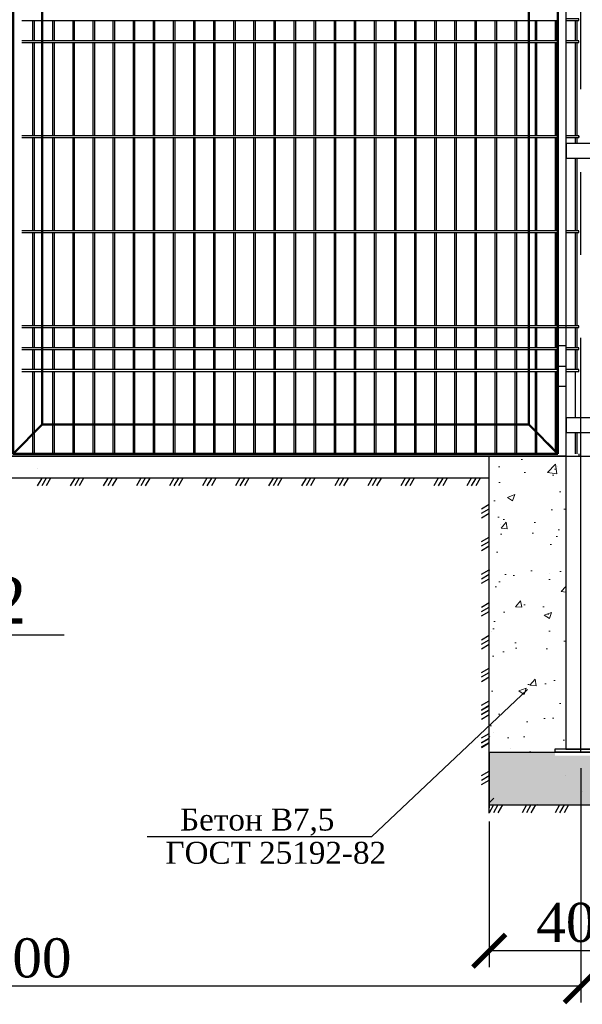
# Model space of a CAD drawing. Header units: inches. Extents: x 9403 to 10041, y 45 to 1090.
# Tile 11 of 41: x 9619 to 9662, y 237 to 313. Entities that reach past the tile are written whole.
import ezdxf
from ezdxf.enums import TextEntityAlignment as Align

# ---------------------------------------------------------------- set-up
doc = ezdxf.new("R2010")
doc.units = ezdxf.units.IN
doc.header["$MEASUREMENT"] = 0
doc.linetypes.add('CENTER', pattern=[50.8, 31.75, -6.35, 6.35, -6.35])
doc.linetypes.add('K5LT_BASIC', pattern=[0])
doc.layers.add('.', color=7, linetype='Continuous', lineweight=15)
doc.layers.add('Системный слой VIEW1', color=7, linetype='Continuous')
doc.styles.add('GOST', font='gost.shx', dxfattribs={"oblique": 15})
doc.styles.add('TIEMS', font='times.ttf')
doc.dimstyles.new('Copy of ISO-25', dxfattribs={"dimtxt": 3, "dimasz": 2.5, "dimexe": 1.25, "dimexo": 0.625, "dimtad": 1, "dimlfac": 100, "dimtxsty": 'GOST', "dimblk": 'ARCHTICK', "dimcen": 2.5, "dimadec": 0, "dimazin": 0, "dimtfac": 1, "dimtmove": 0, "dimatfit": 3, "dimldrblk": 'ARCHTICK', "dimfxl": 1, "dimarcsym": 0})

# ---------------------------------------------------------------- blocks, each defined once
blk = doc.blocks.new('_ArchTick')
at = {"color": 0, "linetype": 'ByBlock', "const_width": 0.15}
blk.add_lwpolyline([(-0.5, -0.5), (0.5, 0.5)], dxfattribs=at)
blk = doc.blocks.new('*D336')
at = {"color": 0, "lineweight": -2, "transparency": 16777216}
for p, q in [((9575.104, 255.153), (9575.104, 237.203)), ((9662.184, 255.153), (9662.184, 237.203)), ((9662.184, 238.453), (9575.104, 238.453))]:
    blk.add_line(p, q, dxfattribs=at)
at = {"layer": 'Defpoints', "color": 0, "transparency": 16777216}
for p in [(9575.104, 255.778), (9662.184, 255.778), (9575.104, 238.453)]:
    blk.add_point(p, dxfattribs=at)
at = {"color": 0, "lineweight": -2, "transparency": 16777216, "xscale": 2.5, "yscale": 2.5, "zscale": 2.5, "rotation": 180}
blk.add_blockref('_ArchTick', (9575.104, 238.453), dxfattribs=at)
at = {"color": 0, "lineweight": -2, "transparency": 16777216, "xscale": 2.5, "yscale": 2.5, "zscale": 2.5}
blk.add_blockref('_ArchTick', (9662.184, 238.453), dxfattribs=at)
at = {"color": 0, "transparency": 16777216, "insert": (9618.644, 240.603), "char_height": 3, "attachment_point": 5, "style": 'TIEMS'}
blk.add_mtext('3000', dxfattribs=at)
blk = doc.blocks.new('*D338')
at = {"color": 0, "lineweight": -2, "transparency": 16777216}
for p, q in [((9655.184, 251.088), (9655.184, 239.922)), ((9669.184, 251.088), (9669.184, 239.922)), ((9669.184, 241.172), (9655.184, 241.172))]:
    blk.add_line(p, q, dxfattribs=at)
at = {"layer": 'Defpoints', "color": 0, "transparency": 16777216}
for p in [(9655.184, 251.713), (9669.184, 251.713), (9655.184, 241.172)]:
    blk.add_point(p, dxfattribs=at)
at = {"color": 0, "lineweight": -2, "transparency": 16777216, "xscale": 2.5, "yscale": 2.5, "zscale": 2.5, "rotation": 180}
blk.add_blockref('_ArchTick', (9655.184, 241.172), dxfattribs=at)
at = {"color": 0, "lineweight": -2, "transparency": 16777216, "xscale": 2.5, "yscale": 2.5, "zscale": 2.5}
blk.add_blockref('_ArchTick', (9669.184, 241.172), dxfattribs=at)
at = {"color": 0, "transparency": 16777216, "insert": (9662.184, 243.323), "char_height": 3, "attachment_point": 5, "style": 'TIEMS'}
blk.add_mtext('400', dxfattribs=at)

msp = doc.modelspace()

# ---------------------------------------------------------------- hatches: boundary and pattern name
at = {"layer": '.', "linetype": 'ByBlock'}
h = msp.add_hatch(dxfattribs=at)
h.set_pattern_fill('AR-CONC', color=0, scale=0.8)
h.set_pattern_definition([(50, (6549.391, -1094.6117), (5.7380815, -0.502017), [0.6, -6.6]), (355, (6549.391, -1094.6117), (-1.110011, 6.017537), [0.48, -5.28]), (100.45144, (6549.869, -1094.6535), (4.628071, 5.51552), [0.509922, -5.609137]), (46.1842, (6549.391, -1093.012), (8.53793, -1.324154), [0.9, -9.9]), (96.63564, (6550.1026, -1093.122), (7.477296, 7.792949), [0.764883, -8.41371]), (351.18416, (6549.391, -1093.012), (7.477296, 7.792949), [0.72, -7.92]), (21, (6550.191, -1093.4117), (4.7752564, -3.220951), [0.6, -6.6]), (326, (6550.191, -1093.4117), (1.946523, 5.8012), [0.48, -5.28]), (71.45144, (6550.589, -1093.68), (6.721779, 2.580249), [0.509922, -5.609137]), (37.5, (6549.391, -1094.6117), (0.0972788, 2.6631508), [0, -5.216, 0, -5.36, 0, -5.3]), (7.5, (6549.391, -1094.6117), (2.1045563, 3.1552937), [0, -3.056, 0, -5.096, 0, -2.02]), (327.5, (6547.607, -1094.6117), (4.2705795, -0.180439), [0, -2, 0, -6.24, 0, -8.28]), (317.5, (6546.807, -1094.6117), (4.6654894, 0.80084), [0, -2.6, 0, -4.144, 0, -5.88])])
h.paths.add_polyline_path([(9661.057, 279.06), (9655.176, 279.06), (9655.176, 256.384), (9661.14, 256.384), (9661.057, 256.444)])
h = msp.add_hatch(dxfattribs=at)
h.set_pattern_fill('GRAVEL', color=256, scale=0.8)
h.set_pattern_definition([(228.0127875, (6392.263434, -1246.500063), (-6.4, -7.2), [0.1076288, -10.65527044]), (184.9697407, (6392.191434, -1246.580063), (9.6, 0.8), [0.1846944, -18.28473981]), (132.510447, (6392.007434, -1246.596063), (8, -8.8), [0.1302304, -12.89282608]), (267.273689, (6391.695434, -1246.796063), (0.8, 16), [0.1681904, -16.65084643]), (292.8336542, (6391.687434, -1246.964063), (-4, 9.6), [0.164924, -16.3274985]), (357.273689, (6391.751434, -1247.116063), (-16, 0.8), [0.1681904, -16.65084643]), (37.6942405, (6391.919434, -1247.124063), (-10.4, -8), [0.2224232, -22.01987884]), (72.2553284, (6392.095434, -1246.988063), (5.6, 17.6), [0.2099904, -20.7890572]), (121.4295656, (6392.159434, -1246.788063), (-6.4, 10.4), [0.16876, -16.70725849]), (175.2363583, (6392.071434, -1246.644063), (8.8, -0.8), [0.1926656, -9.44061006]), (222.3974378, (6391.879434, -1246.628063), (-9.6, -8.8), [0.2491584, -24.6667]), (138.8140748, (6392.487434, -1246.80406), (-5.6, 4.8), [0.0850408, -8.41907585]), (171.4692344, (6392.423434, -1246.748063), (10.4, -1.6), [0.1617896, -16.01720913]), (225, (6392.26343, -1246.72406), (-1e-16, -0.8), [0.1131368, -1.01823405]), (203.1985905, (6392.20743, -1246.62806), (4, 1.6), [0.0609264, -6.03169208]), (291.8014095, (6392.15143, -1246.65206), (-0.8, 2.4), [0.0861624, -4.22196945]), (30.9637565, (6392.18343, -1246.73206), (2.4, 1.6), [0.1399432, -4.52481832]), (161.565051, (6392.30343, -1246.66006), (1.6, -0.8), [0.1011928, -2.42862933]), (16.3895403, (6391.687434, -1246.652063), (8, 2.4), [0.14176, -14.03427612]), (70.346176, (6391.823434, -1246.612063), (-3.2, -8.8), [0.1189288, -11.7739262]), (293.1985905, (6392.30343, -1246.50006), (-1.6, 4), [0.121852, -5.97076648]), (343.6104597, (6392.351434, -1246.612063), (-8, 2.4), [0.14176, -14.03427612]), (339.4439548, (6391.68743, -1247.14806), (-4, 1.6), [0.136704, -6.698499]), (294.7751406, (6391.815434, -1247.196063), (-4, 8.8), [0.1145424, -11.33971445]), (66.8014095, (6392.31143, -1247.30006), (1.6, 4), [0.121852, -5.97076648]), (17.3540246, (6392.359434, -1247.188063), (-10.4, -3.2), [0.1341048, -13.2763389]), (69.4439548, (6391.91943, -1247.30006), (-1.6, -4), [0.068352, -6.766851]), (101.3099325, (6392.26343, -1247.30006), (-0.8, 3.2), [0.040792, -4.03842361]), (165.9637565, (6392.25543, -1247.26006), (2.4, -0.8), [0.164924, -3.1335605]), (186.009006, (6392.095434, -1247.220063), (8, 0.8), [0.15284, -15.13113854]), (303.6900675, (6392.18343, -1246.80406), (-0.8, 1.6), [0.1153776, -2.76906342]), (353.1572266, (6392.247434, -1246.900063), (13.6, -1.6), [0.2014352, -19.9420501]), (60.945396, (6392.44743, -1246.92406), (-3.2, -5.6), [0.0823648, -8.15413931]), (90, (6392.4874, -1246.8521), (-0.8, 0.8), [0.048, -0.752]), (120.2564372, (6392.079434, -1247.196063), (3.2, -5.6), [0.1111392, -11.002816]), (48.0127875, (6392.023434, -1247.100063), (6.4, 7.2), [0.2152576, -10.54764164]), (0, (6392.1674, -1246.9401), (0.8, 0.8), [0.208, -0.592]), (325.3048465, (6392.375434, -1246.940063), (8, -5.6), [0.1264912, -12.52261944]), (254.054604, (6392.47943, -1247.01206), (-0.8, -3.2), [0.1164816, -5.70760631]), (207.6459754, (6392.447434, -1247.124063), (-15.2, -8), [0.189652, -18.77557935]), (175.4260787, (6392.279434, -1247.212063), (-10.4, 0.8), [0.2006392, -19.86325873])])
h.paths.add_polyline_path([(9669.176, 256.382), (9664.175, 256.382), (9664.175, 256.119), (9660.215, 256.119), (9660.215, 256.382), (9655.176, 256.382), (9655.176, 252.344), (9669.176, 252.344)])

# ---------------------------------------------------------------- linework, layer by layer
at = {"color": 2, "linetype": 'CENTER'}
msp.add_line((9662.184, 256.384), (9662.184, 363.472), dxfattribs=at)
at = {"linetype": 'ByBlock'}
msp.add_line((9661.064, 279.059), (9576.224, 279.06), dxfattribs=at)
at = {"color": 4}
msp.add_line((9582.266, 279.059), (9691.304, 279.059), dxfattribs=at)
at = {"color": 3}
for p, q in [((9620.585, 279.022), (9620.585, 279.022)), ((9655.184, 251.713), (9655.184, 279.059)), ((9660.098, 279.11), (9660.098, 279.11)), ((9661.032, 279.11), (9661.032, 279.11)), ((9620.546, 278.105), (9620.546, 278.105)), ((9660.412, 278.24), (9660.412, 278.24)), ((9655.184, 277.384), (9582.104, 277.384)), ((9656.012, 273.84), (9656.012, 273.84)), ((9659.783, 270.068), (9659.783, 270.068)), ((9661.041, 268.811), (9661.041, 268.811)), ((9655.383, 265.668), (9655.383, 265.668))]:
    msp.add_line(p, q, dxfattribs=at)
for p, q in [((9655.176, 252.346), (9655.176, 279.059)), ((9655.176, 256.384), (9669.176, 256.384)), ((9655.176, 252.346), (9669.176, 252.346)), ((9628.968, 249.919), (9646.188, 249.919))]:
    msp.add_line(p, q)
at = {"linetype": 'ByBlock', "ltscale": 8}
for p, q in [((9620.888, 277.384), (9620.547, 276.788)), ((9621.23, 277.384), (9620.888, 276.788)), ((9621.571, 277.384), (9621.23, 276.788)), ((9623.42, 277.384), (9623.079, 276.788)), ((9623.762, 277.384), (9623.42, 276.788)), ((9624.103, 277.384), (9623.762, 276.788)), ((9625.952, 277.384), (9625.611, 276.788)), ((9626.294, 277.384), (9625.952, 276.788)), ((9626.635, 277.384), (9626.294, 276.788)), ((9628.484, 277.384), (9628.143, 276.788)), ((9628.826, 277.384), (9628.484, 276.788)), ((9629.167, 277.384), (9628.826, 276.788)), ((9631.017, 277.384), (9630.675, 276.788)), ((9631.358, 277.384), (9631.017, 276.788)), ((9631.699, 277.384), (9631.358, 276.788)), ((9633.549, 277.384), (9633.207, 276.788)), ((9633.89, 277.384), (9633.549, 276.788)), ((9634.231, 277.384), (9633.89, 276.788)), ((9636.081, 277.384), (9635.739, 276.788)), ((9636.422, 277.384), (9636.081, 276.788)), ((9636.764, 277.384), (9636.422, 276.788)), ((9638.613, 277.384), (9638.271, 276.788)), ((9638.954, 277.384), (9638.613, 276.788)), ((9639.296, 277.384), (9638.954, 276.788)), ((9641.145, 277.384), (9640.803, 276.788)), ((9641.486, 277.384), (9641.145, 276.788)), ((9641.828, 277.384), (9641.486, 276.788)), ((9643.677, 277.384), (9643.336, 276.788)), ((9644.018, 277.384), (9643.677, 276.788)), ((9644.36, 277.384), (9644.018, 276.788)), ((9646.209, 277.384), (9645.868, 276.788)), ((9646.55, 277.384), (9646.209, 276.788)), ((9646.892, 277.384), (9646.55, 276.788)), ((9648.741, 277.384), (9648.4, 276.788)), ((9649.082, 277.384), (9648.741, 276.788)), ((9649.424, 277.384), (9649.082, 276.788)), ((9651.273, 277.384), (9650.932, 276.788)), ((9651.615, 277.384), (9651.273, 276.788)), ((9651.956, 277.384), (9651.615, 276.788)), ((9653.805, 277.384), (9653.464, 276.788)), ((9654.147, 277.384), (9653.805, 276.788)), ((9654.488, 277.384), (9654.147, 276.788)), ((9654.58, 275.034), (9655.176, 275.375)), ((9654.58, 274.692), (9655.176, 275.034)), ((9654.58, 274.351), (9655.176, 274.692)), ((9654.58, 272.525), (9655.176, 272.866)), ((9654.58, 272.184), (9655.176, 272.525)), ((9654.58, 271.842), (9655.176, 272.184)), ((9654.58, 270.016), (9655.176, 270.358)), ((9654.58, 269.675), (9655.176, 270.016)), ((9654.58, 269.333), (9655.176, 269.675)), ((9654.58, 267.508), (9655.176, 267.849)), ((9654.58, 267.166), (9655.176, 267.507)), ((9654.58, 266.825), (9655.176, 267.166)), ((9654.58, 264.999), (9655.176, 265.34)), ((9654.58, 264.657), (9655.176, 264.999)), ((9654.58, 264.316), (9655.176, 264.657)), ((9654.58, 262.49), (9655.176, 262.831)), ((9654.58, 262.149), (9655.176, 262.49)), ((9654.58, 261.807), (9655.176, 262.149)), ((9654.58, 259.981), (9655.176, 260.323)), ((9654.58, 259.64), (9655.176, 259.981)), ((9654.58, 259.606), (9655.176, 259.947)), ((9654.58, 259.298), (9655.176, 259.64)), ((9654.58, 259.264), (9655.176, 259.605)), ((9654.58, 258.923), (9655.176, 259.264)), ((9654.58, 257.473), (9655.176, 257.814)), ((9654.58, 257.131), (9655.176, 257.472)), ((9654.58, 257.097), (9655.176, 257.438)), ((9654.58, 256.79), (9655.176, 257.131)), ((9654.58, 256.755), (9655.176, 257.097)), ((9655.176, 256.414), (9655.176, 252.114)), ((9654.58, 254.588), (9655.176, 254.929)), ((9654.58, 254.247), (9655.176, 254.588)), ((9654.58, 253.905), (9655.176, 254.247)), ((9655.503, 252.346), (9655.162, 251.749)), ((9655.845, 252.346), (9655.503, 251.749)), ((9656.186, 252.346), (9655.845, 251.749)), ((9658.036, 252.346), (9657.694, 251.749)), ((9658.377, 252.346), (9658.036, 251.749)), ((9658.718, 252.346), (9658.377, 251.749)), ((9660.568, 252.346), (9660.226, 251.749)), ((9660.909, 252.346), (9660.568, 251.749)), ((9661.25, 252.346), (9660.909, 251.749))]:
    msp.add_line(p, q, dxfattribs=at)
at = {"linetype": 'Continuous'}
msp.add_line((9622.604, 265.347), (9615.303, 265.347), dxfattribs=at)
at = {"ltscale": 0.5}
msp.add_line((9646.188, 249.919), (9658.098, 261.193), dxfattribs=at)
at = {"color": 2}
for p, q in [((9655.176, 257.531), (9655.226, 257.58)), ((9655.54, 257.895), (9655.54, 257.895)), ((9656.797, 256.637), (9656.797, 256.637)), ((9661.512, 256.563), (9661.512, 256.563)), ((9661.041, 254.594), (9661.041, 254.594)), ((9655.176, 252.502), (9655.54, 252.866)), ((9662.298, 253.337), (9662.298, 253.337)), ((9658.84, 252.394), (9658.84, 252.394))]:
    msp.add_line(p, q, dxfattribs=at)
at = {"lineweight": 30, "ltscale": 0.2}
for p, q in [((9664.164, 256.624), (9660.204, 256.624)), ((9664.164, 256.384), (9660.204, 256.384))]:
    msp.add_line(p, q, dxfattribs=at)
at = {"lineweight": 30}
msp.add_line((9660.204, 256.624), (9660.204, 256.384), dxfattribs=at)
at = {"color": 1, "lineweight": 50}
for points in [[(9660.443, 279.255), (9618.695, 279.255), (9618.695, 363.395), (9660.443, 363.395)], [(9620.934, 361.155), (9658.211, 361.147), (9658.203, 281.495), (9620.935, 281.495)]]:
    msp.add_lwpolyline(points, close=True, dxfattribs=at)
at = {"linetype": 'ByBlock', "lineweight": 30}
msp.add_lwpolyline([(9660.443, 287.553), (9661.059, 287.553), (9661.059, 284.393), (9660.443, 284.393)], close=True, dxfattribs=at)
msp.add_lwpolyline([(9660.443, 285.973), (9661.059, 285.973)], dxfattribs=at)
at = {"color": 1, "lineweight": 50}
for points in [[(9620.935, 281.495), (9618.695, 279.255)], [(9658.203, 281.495), (9660.443, 279.255)], [(9659.643, 280.055), (9660.443, 279.255)]]:
    msp.add_lwpolyline(points, dxfattribs=at)
at = {"layer": 'Системный слой VIEW1', "color": 5, "linetype": 'K5LT_BASIC', "lineweight": 30}
msp.add_line((9661.064, 256.624), (9661.064, 321.255), dxfattribs=at)
at = {"layer": 'Системный слой VIEW1', "linetype": 'K5LT_BASIC'}
for p, q in [((9620.188, 312.435), (9620.188, 310.895)), ((9620.328, 310.895), (9620.328, 312.435)), ((9621.728, 312.435), (9621.728, 310.895)), ((9621.868, 310.895), (9621.868, 312.435)), ((9623.268, 312.435), (9623.268, 310.895)), ((9623.408, 310.895), (9623.408, 312.435)), ((9624.808, 312.435), (9624.808, 310.895)), ((9624.948, 310.895), (9624.948, 312.435)), ((9626.348, 312.435), (9626.348, 310.895)), ((9626.488, 310.895), (9626.488, 312.435)), ((9627.888, 312.435), (9627.888, 310.895)), ((9628.028, 310.895), (9628.028, 312.435)), ((9629.428, 312.435), (9629.428, 310.895)), ((9629.568, 310.895), (9629.568, 312.435)), ((9630.968, 312.435), (9630.968, 310.895)), ((9631.108, 310.895), (9631.108, 312.435)), ((9632.508, 312.435), (9632.508, 310.895)), ((9632.648, 310.895), (9632.648, 312.435)), ((9634.048, 312.435), (9634.048, 310.895)), ((9634.188, 310.895), (9634.188, 312.435)), ((9635.588, 312.435), (9635.588, 310.895)), ((9635.728, 310.895), (9635.728, 312.435)), ((9637.128, 312.435), (9637.128, 310.895)), ((9637.268, 310.895), (9637.268, 312.435)), ((9638.668, 312.435), (9638.668, 310.895)), ((9638.808, 310.895), (9638.808, 312.435)), ((9640.208, 312.435), (9640.208, 310.895)), ((9640.348, 310.895), (9640.348, 312.435)), ((9641.748, 312.435), (9641.748, 310.895)), ((9641.888, 310.895), (9641.888, 312.435)), ((9643.288, 312.435), (9643.288, 310.895)), ((9643.428, 310.895), (9643.428, 312.435)), ((9644.828, 312.435), (9644.828, 310.895)), ((9644.968, 310.895), (9644.968, 312.435)), ((9646.368, 312.435), (9646.368, 310.895)), ((9646.508, 310.895), (9646.508, 312.435)), ((9647.908, 312.435), (9647.908, 310.895)), ((9648.048, 310.895), (9648.048, 312.435)), ((9649.448, 312.435), (9649.448, 310.895)), ((9649.588, 310.895), (9649.588, 312.435)), ((9650.988, 312.435), (9650.988, 310.895)), ((9651.128, 310.895), (9651.128, 312.435)), ((9652.528, 312.435), (9652.528, 310.895)), ((9652.668, 310.895), (9652.668, 312.435)), ((9654.068, 312.435), (9654.068, 310.895)), ((9654.208, 310.895), (9654.208, 312.435)), ((9655.608, 312.435), (9655.608, 310.895)), ((9655.748, 310.895), (9655.748, 312.435)), ((9657.148, 312.435), (9657.148, 310.895)), ((9657.288, 310.895), (9657.288, 312.435)), ((9658.688, 312.435), (9658.688, 310.895)), ((9658.828, 310.895), (9658.828, 312.435)), ((9660.228, 312.435), (9660.228, 310.895)), ((9660.368, 310.895), (9660.368, 312.435)), ((9661.768, 312.435), (9661.768, 310.895)), ((9661.908, 310.895), (9661.908, 312.435)), ((9620.188, 310.755), (9620.188, 303.615)), ((9620.328, 303.615), (9620.328, 310.755)), ((9621.728, 310.755), (9621.728, 303.615)), ((9621.868, 303.615), (9621.868, 310.755)), ((9623.268, 310.755), (9623.268, 303.615)), ((9623.408, 303.615), (9623.408, 310.755)), ((9624.808, 310.755), (9624.808, 303.615)), ((9624.948, 303.615), (9624.948, 310.755)), ((9626.348, 310.755), (9626.348, 303.615)), ((9626.488, 303.615), (9626.488, 310.755)), ((9627.888, 310.755), (9627.888, 303.615)), ((9628.028, 303.615), (9628.028, 310.755)), ((9629.428, 310.755), (9629.428, 303.615)), ((9629.568, 303.615), (9629.568, 310.755)), ((9630.968, 310.755), (9630.968, 303.615)), ((9631.108, 303.615), (9631.108, 310.755)), ((9632.508, 310.755), (9632.508, 303.615)), ((9632.648, 303.615), (9632.648, 310.755)), ((9634.048, 310.755), (9634.048, 303.615)), ((9634.188, 303.615), (9634.188, 310.755)), ((9635.588, 310.755), (9635.588, 303.615)), ((9635.728, 303.615), (9635.728, 310.755)), ((9637.128, 310.755), (9637.128, 303.615)), ((9637.268, 303.615), (9637.268, 310.755)), ((9638.668, 310.755), (9638.668, 303.615)), ((9638.808, 303.615), (9638.808, 310.755)), ((9640.208, 310.755), (9640.208, 303.615)), ((9640.348, 303.615), (9640.348, 310.755)), ((9641.748, 310.755), (9641.748, 303.615)), ((9641.888, 303.615), (9641.888, 310.755)), ((9643.288, 310.755), (9643.288, 303.615)), ((9643.428, 303.615), (9643.428, 310.755)), ((9644.828, 310.755), (9644.828, 303.615)), ((9644.968, 303.615), (9644.968, 310.755)), ((9646.368, 310.755), (9646.368, 303.615)), ((9646.508, 303.615), (9646.508, 310.755)), ((9647.908, 310.755), (9647.908, 303.615)), ((9648.048, 303.615), (9648.048, 310.755)), ((9649.448, 310.755), (9649.448, 303.615)), ((9649.588, 303.615), (9649.588, 310.755)), ((9650.988, 310.755), (9650.988, 303.615)), ((9651.128, 303.615), (9651.128, 310.755)), ((9652.528, 310.755), (9652.528, 303.615)), ((9652.668, 303.615), (9652.668, 310.755)), ((9654.068, 310.755), (9654.068, 303.615)), ((9654.208, 303.615), (9654.208, 310.755)), ((9655.608, 310.755), (9655.608, 303.615)), ((9655.748, 303.615), (9655.748, 310.755)), ((9657.148, 310.755), (9657.148, 303.615)), ((9657.288, 303.615), (9657.288, 310.755)), ((9658.688, 310.755), (9658.688, 303.615)), ((9658.828, 303.615), (9658.828, 310.755)), ((9660.228, 310.755), (9660.228, 303.615)), ((9660.368, 303.615), (9660.368, 310.755)), ((9661.768, 310.755), (9661.768, 303.615)), ((9661.908, 303.615), (9661.908, 310.755)), ((9620.188, 303.475), (9620.188, 296.335)), ((9620.328, 296.335), (9620.328, 303.475)), ((9621.728, 303.475), (9621.728, 296.335)), ((9621.868, 296.335), (9621.868, 303.475)), ((9623.268, 303.475), (9623.268, 296.335)), ((9623.408, 296.335), (9623.408, 303.475)), ((9624.808, 303.475), (9624.808, 296.335)), ((9624.948, 296.335), (9624.948, 303.475)), ((9626.348, 303.475), (9626.348, 296.335)), ((9626.488, 296.335), (9626.488, 303.475)), ((9627.888, 303.475), (9627.888, 296.335)), ((9628.028, 296.335), (9628.028, 303.475)), ((9629.428, 303.475), (9629.428, 296.335)), ((9629.568, 296.335), (9629.568, 303.475)), ((9630.968, 303.475), (9630.968, 296.335)), ((9631.108, 296.335), (9631.108, 303.475)), ((9632.508, 303.475), (9632.508, 296.335)), ((9632.648, 296.335), (9632.648, 303.475)), ((9634.048, 303.475), (9634.048, 296.335)), ((9634.188, 296.335), (9634.188, 303.475)), ((9635.588, 303.475), (9635.588, 296.335)), ((9635.728, 296.335), (9635.728, 303.475)), ((9637.128, 303.475), (9637.128, 296.335)), ((9637.268, 296.335), (9637.268, 303.475)), ((9638.668, 303.475), (9638.668, 296.335)), ((9638.808, 296.335), (9638.808, 303.475)), ((9640.208, 303.475), (9640.208, 296.335)), ((9640.348, 296.335), (9640.348, 303.475)), ((9641.748, 303.475), (9641.748, 296.335)), ((9641.888, 296.335), (9641.888, 303.475)), ((9643.288, 303.475), (9643.288, 296.335)), ((9643.428, 296.335), (9643.428, 303.475)), ((9644.828, 303.475), (9644.828, 296.335)), ((9644.968, 296.335), (9644.968, 303.475)), ((9646.368, 303.475), (9646.368, 296.335)), ((9646.508, 296.335), (9646.508, 303.475)), ((9647.908, 303.475), (9647.908, 296.335)), ((9648.048, 296.335), (9648.048, 303.475)), ((9649.448, 303.475), (9649.448, 296.335)), ((9649.588, 296.335), (9649.588, 303.475)), ((9650.988, 303.475), (9650.988, 296.335)), ((9651.128, 296.335), (9651.128, 303.475)), ((9652.528, 303.475), (9652.528, 296.335)), ((9652.668, 296.335), (9652.668, 303.475)), ((9654.068, 303.475), (9654.068, 296.335)), ((9654.208, 296.335), (9654.208, 303.475)), ((9655.608, 303.475), (9655.608, 296.335)), ((9655.748, 296.335), (9655.748, 303.475)), ((9657.148, 303.475), (9657.148, 296.335)), ((9657.288, 296.335), (9657.288, 303.475)), ((9658.688, 303.475), (9658.688, 296.335)), ((9658.828, 296.335), (9658.828, 303.475)), ((9660.228, 303.475), (9660.228, 296.335)), ((9660.368, 296.335), (9660.368, 303.475)), ((9661.768, 303.475), (9661.768, 303.027)), ((9661.908, 303.027), (9661.908, 303.475)), ((9662.048, 303.615), (9662.048, 303.475)), ((9661.768, 301.907), (9661.768, 296.335)), ((9661.908, 296.335), (9661.908, 301.907)), ((9620.188, 296.195), (9620.188, 289.055)), ((9620.328, 289.055), (9620.328, 296.195)), ((9621.728, 296.195), (9621.728, 289.055)), ((9621.868, 289.055), (9621.868, 296.195)), ((9623.268, 296.195), (9623.268, 289.055)), ((9623.408, 289.055), (9623.408, 296.195)), ((9624.808, 296.195), (9624.808, 289.055)), ((9624.948, 289.055), (9624.948, 296.195)), ((9626.348, 296.195), (9626.348, 289.055)), ((9626.488, 289.055), (9626.488, 296.195)), ((9627.888, 296.195), (9627.888, 289.055)), ((9628.028, 289.055), (9628.028, 296.195)), ((9629.428, 296.195), (9629.428, 289.055)), ((9629.568, 289.055), (9629.568, 296.195)), ((9630.968, 296.195), (9630.968, 289.055)), ((9631.108, 289.055), (9631.108, 296.195)), ((9632.508, 296.195), (9632.508, 289.055)), ((9632.648, 289.055), (9632.648, 296.195)), ((9634.048, 296.195), (9634.048, 289.055)), ((9634.188, 289.055), (9634.188, 296.195)), ((9635.588, 296.195), (9635.588, 289.055)), ((9635.728, 289.055), (9635.728, 296.195)), ((9637.128, 296.195), (9637.128, 289.055)), ((9637.268, 289.055), (9637.268, 296.195)), ((9638.668, 296.195), (9638.668, 289.055)), ((9638.808, 289.055), (9638.808, 296.195)), ((9640.208, 296.195), (9640.208, 289.055)), ((9640.348, 289.055), (9640.348, 296.195)), ((9641.748, 296.195), (9641.748, 289.055)), ((9641.888, 289.055), (9641.888, 296.195)), ((9643.288, 296.195), (9643.288, 289.055)), ((9643.428, 289.055), (9643.428, 296.195)), ((9644.828, 296.195), (9644.828, 289.055)), ((9644.968, 289.055), (9644.968, 296.195)), ((9646.368, 296.195), (9646.368, 289.055)), ((9646.508, 289.055), (9646.508, 296.195)), ((9647.908, 296.195), (9647.908, 289.055)), ((9648.048, 289.055), (9648.048, 296.195)), ((9649.448, 296.195), (9649.448, 289.055)), ((9649.588, 289.055), (9649.588, 296.195)), ((9650.988, 296.195), (9650.988, 289.055)), ((9651.128, 289.055), (9651.128, 296.195)), ((9652.528, 296.195), (9652.528, 289.055)), ((9652.668, 289.055), (9652.668, 296.195)), ((9654.068, 296.195), (9654.068, 289.055)), ((9654.208, 289.055), (9654.208, 296.195)), ((9655.608, 296.195), (9655.608, 289.055)), ((9655.748, 289.055), (9655.748, 296.195)), ((9657.148, 296.195), (9657.148, 289.055)), ((9657.288, 289.055), (9657.288, 296.195)), ((9658.688, 296.195), (9658.688, 289.055)), ((9658.828, 289.055), (9658.828, 296.195)), ((9660.228, 296.195), (9660.228, 289.055)), ((9660.368, 289.055), (9660.368, 296.195)), ((9661.768, 296.195), (9661.768, 289.055)), ((9661.908, 289.055), (9661.908, 296.195)), ((9620.188, 288.915), (9620.188, 287.375)), ((9620.328, 287.375), (9620.328, 288.915)), ((9621.728, 288.915), (9621.728, 287.375)), ((9621.868, 287.375), (9621.868, 288.915)), ((9623.268, 288.915), (9623.268, 287.375)), ((9623.408, 287.375), (9623.408, 288.915)), ((9624.808, 288.915), (9624.808, 287.375)), ((9624.948, 287.375), (9624.948, 288.915)), ((9626.348, 288.915), (9626.348, 287.375)), ((9626.488, 287.375), (9626.488, 288.915)), ((9627.888, 288.915), (9627.888, 287.375)), ((9628.028, 287.375), (9628.028, 288.915)), ((9629.428, 288.915), (9629.428, 287.375)), ((9629.568, 287.375), (9629.568, 288.915)), ((9630.968, 288.915), (9630.968, 287.375)), ((9631.108, 287.375), (9631.108, 288.915)), ((9632.508, 288.915), (9632.508, 287.375)), ((9632.648, 287.375), (9632.648, 288.915)), ((9634.048, 288.915), (9634.048, 287.375)), ((9634.188, 287.375), (9634.188, 288.915)), ((9635.588, 288.915), (9635.588, 287.375)), ((9635.728, 287.375), (9635.728, 288.915)), ((9637.128, 288.915), (9637.128, 287.375)), ((9637.268, 287.375), (9637.268, 288.915)), ((9638.668, 288.915), (9638.668, 287.375)), ((9638.808, 287.375), (9638.808, 288.915)), ((9640.208, 288.915), (9640.208, 287.375)), ((9640.348, 287.375), (9640.348, 288.915)), ((9641.748, 288.915), (9641.748, 287.375)), ((9641.888, 287.375), (9641.888, 288.915)), ((9643.288, 288.915), (9643.288, 287.375)), ((9643.428, 287.375), (9643.428, 288.915)), ((9644.828, 288.915), (9644.828, 287.375)), ((9644.968, 287.375), (9644.968, 288.915)), ((9646.368, 288.915), (9646.368, 287.375)), ((9646.508, 287.375), (9646.508, 288.915)), ((9647.908, 288.915), (9647.908, 287.375)), ((9648.048, 287.375), (9648.048, 288.915)), ((9649.448, 288.915), (9649.448, 287.375)), ((9649.588, 287.375), (9649.588, 288.915)), ((9650.988, 288.915), (9650.988, 287.375)), ((9651.128, 287.375), (9651.128, 288.915)), ((9652.528, 288.915), (9652.528, 287.375)), ((9652.668, 287.375), (9652.668, 288.915)), ((9654.068, 288.915), (9654.068, 287.375)), ((9654.208, 287.375), (9654.208, 288.915)), ((9655.608, 288.915), (9655.608, 287.375)), ((9655.748, 287.375), (9655.748, 288.915)), ((9657.148, 288.915), (9657.148, 287.375)), ((9657.288, 287.375), (9657.288, 288.915)), ((9658.688, 288.915), (9658.688, 287.375)), ((9658.828, 287.375), (9658.828, 288.915)), ((9660.228, 288.915), (9660.228, 287.375)), ((9660.368, 287.375), (9660.368, 288.915)), ((9661.768, 288.915), (9661.768, 287.375)), ((9661.908, 287.375), (9661.908, 288.915)), ((9620.188, 287.235), (9620.188, 285.695)), ((9620.328, 285.695), (9620.328, 287.235)), ((9621.728, 287.235), (9621.728, 285.695)), ((9621.868, 285.695), (9621.868, 287.235)), ((9623.268, 287.235), (9623.268, 285.695)), ((9623.408, 285.695), (9623.408, 287.235)), ((9624.808, 287.235), (9624.808, 285.695)), ((9624.948, 285.695), (9624.948, 287.235)), ((9626.348, 287.235), (9626.348, 285.695)), ((9626.488, 285.695), (9626.488, 287.235)), ((9627.888, 287.235), (9627.888, 285.695)), ((9628.028, 285.695), (9628.028, 287.235)), ((9629.428, 287.235), (9629.428, 285.695)), ((9629.568, 285.695), (9629.568, 287.235)), ((9630.968, 287.235), (9630.968, 285.695)), ((9631.108, 285.695), (9631.108, 287.235)), ((9632.508, 287.235), (9632.508, 285.695)), ((9632.648, 285.695), (9632.648, 287.235)), ((9634.048, 287.235), (9634.048, 285.695)), ((9634.188, 285.695), (9634.188, 287.235)), ((9635.588, 287.235), (9635.588, 285.695)), ((9635.728, 285.695), (9635.728, 287.235)), ((9637.128, 287.235), (9637.128, 285.695)), ((9637.268, 285.695), (9637.268, 287.235)), ((9638.668, 287.235), (9638.668, 285.695)), ((9638.808, 285.695), (9638.808, 287.235)), ((9640.208, 287.235), (9640.208, 285.695)), ((9640.348, 285.695), (9640.348, 287.235)), ((9641.748, 287.235), (9641.748, 285.695)), ((9641.888, 285.695), (9641.888, 287.235)), ((9643.288, 287.235), (9643.288, 285.695)), ((9643.428, 285.695), (9643.428, 287.235)), ((9644.828, 287.235), (9644.828, 285.695)), ((9644.968, 285.695), (9644.968, 287.235)), ((9646.368, 287.235), (9646.368, 285.695)), ((9646.508, 285.695), (9646.508, 287.235)), ((9647.908, 287.235), (9647.908, 285.695)), ((9648.048, 285.695), (9648.048, 287.235)), ((9649.448, 287.235), (9649.448, 285.695)), ((9649.588, 285.695), (9649.588, 287.235)), ((9650.988, 287.235), (9650.988, 285.695)), ((9651.128, 285.695), (9651.128, 287.235)), ((9652.528, 287.235), (9652.528, 285.695)), ((9652.668, 285.695), (9652.668, 287.235)), ((9654.068, 287.235), (9654.068, 285.695)), ((9654.208, 285.695), (9654.208, 287.235)), ((9655.608, 287.235), (9655.608, 285.695)), ((9655.748, 285.695), (9655.748, 287.235)), ((9657.148, 287.235), (9657.148, 285.695)), ((9657.288, 285.695), (9657.288, 287.235)), ((9658.688, 287.235), (9658.688, 285.695)), ((9658.828, 285.695), (9658.828, 287.235)), ((9660.228, 287.235), (9660.228, 285.695)), ((9660.368, 285.695), (9660.368, 287.235)), ((9661.768, 287.235), (9661.768, 285.695)), ((9661.908, 285.695), (9661.908, 287.235)), ((9620.188, 285.555), (9620.188, 279.255)), ((9620.328, 279.255), (9620.328, 285.555)), ((9621.728, 285.555), (9621.728, 279.255)), ((9621.868, 279.255), (9621.868, 285.555)), ((9623.268, 285.555), (9623.268, 279.255)), ((9623.408, 279.255), (9623.408, 285.555)), ((9624.808, 285.555), (9624.808, 279.255)), ((9624.948, 279.255), (9624.948, 285.555)), ((9626.348, 285.555), (9626.348, 279.255)), ((9626.488, 279.255), (9626.488, 285.555)), ((9627.888, 285.555), (9627.888, 279.255)), ((9628.028, 279.255), (9628.028, 285.555)), ((9629.428, 285.555), (9629.428, 279.255)), ((9629.568, 279.255), (9629.568, 285.555)), ((9630.968, 285.555), (9630.968, 279.255)), ((9631.108, 279.255), (9631.108, 285.555)), ((9632.508, 285.555), (9632.508, 279.255)), ((9632.648, 279.255), (9632.648, 285.555)), ((9634.048, 285.555), (9634.048, 279.255)), ((9634.188, 279.255), (9634.188, 285.555)), ((9635.588, 285.555), (9635.588, 279.255)), ((9635.728, 279.255), (9635.728, 285.555)), ((9637.128, 285.555), (9637.128, 279.255)), ((9637.268, 279.255), (9637.268, 285.555)), ((9638.668, 285.555), (9638.668, 279.255)), ((9638.808, 279.255), (9638.808, 285.555)), ((9640.208, 285.555), (9640.208, 279.255)), ((9640.348, 279.255), (9640.348, 285.555)), ((9641.748, 285.555), (9641.748, 279.255)), ((9641.888, 279.255), (9641.888, 285.555)), ((9643.288, 285.555), (9643.288, 279.255)), ((9643.428, 279.255), (9643.428, 285.555)), ((9644.828, 285.555), (9644.828, 279.255)), ((9644.968, 279.255), (9644.968, 285.555)), ((9646.368, 285.555), (9646.368, 279.255)), ((9646.508, 279.255), (9646.508, 285.555)), ((9647.908, 285.555), (9647.908, 279.255)), ((9648.048, 279.255), (9648.048, 285.555)), ((9649.448, 285.555), (9649.448, 279.255)), ((9649.588, 279.255), (9649.588, 285.555)), ((9650.988, 285.555), (9650.988, 279.255)), ((9651.128, 279.255), (9651.128, 285.555)), ((9652.528, 285.555), (9652.528, 279.255)), ((9652.668, 279.255), (9652.668, 285.555)), ((9654.068, 285.555), (9654.068, 279.255)), ((9654.208, 279.255), (9654.208, 285.555)), ((9655.608, 285.555), (9655.608, 279.255)), ((9655.748, 279.255), (9655.748, 285.555)), ((9657.148, 285.555), (9657.148, 279.255)), ((9657.288, 279.255), (9657.288, 285.555)), ((9658.688, 285.555), (9658.688, 279.255)), ((9658.828, 279.255), (9658.828, 285.555)), ((9660.228, 285.555), (9660.228, 279.255)), ((9660.368, 279.255), (9660.368, 285.555)), ((9661.768, 285.555), (9661.768, 281.999)), ((9661.768, 280.879), (9661.768, 279.255)), ((9661.908, 279.255), (9661.908, 280.879)), ((9662.048, 279.255), (9662.048, 279.115))]:
    msp.add_line(p, q, dxfattribs=at)
at = {"layer": 'Системный слой VIEW1', "color": 5, "linetype": 'K5LT_BASIC'}
for p, q in [((9661.064, 285.695), (9661.064, 287.235)), ((9661.064, 279.059), (9663.304, 279.059)), ((9661.056, 256.624), (9663.296, 256.624))]:
    msp.add_line(p, q, dxfattribs=at)
at = {"layer": 'Системный слой VIEW1', "color": 1, "linetype": 'K5LT_BASIC'}
for p, q in [((9663.304, 281.999), (9661.064, 281.999)), ((9661.064, 281.999), (9661.064, 280.879)), ((9661.064, 280.879), (9663.304, 280.879))]:
    msp.add_line(p, q, dxfattribs=at)
at = {"layer": 'Системный слой VIEW1', "linetype": 'K5LT_BASIC'}
for points in [[(9619.364, 312.435), (9660.443, 312.435)], [(9661.064, 312.435), (9662.048, 312.435), (9662.048, 312.575), (9661.064, 312.575)], [(9660.443, 310.895), (9619.364, 310.895)], [(9661.064, 310.755), (9662.048, 310.755), (9662.048, 310.895), (9661.064, 310.895)], [(9619.364, 310.755), (9660.443, 310.755)], [(9660.443, 303.615), (9619.364, 303.615)], [(9619.364, 303.475), (9660.443, 303.475)], [(9661.064, 303.475), (9662.048, 303.475), (9662.048, 303.615), (9661.064, 303.615)], [(9660.443, 296.335), (9619.364, 296.335)], [(9619.364, 296.195), (9660.443, 296.195)], [(9661.064, 296.195), (9662.048, 296.195), (9662.048, 296.335), (9661.064, 296.335)], [(9619.364, 288.915), (9662.048, 288.915), (9662.048, 289.055), (9619.364, 289.055)], [(9660.443, 287.375), (9619.364, 287.375)], [(9619.364, 287.235), (9660.443, 287.235)], [(9661.059, 287.235), (9662.048, 287.235), (9662.048, 287.375), (9661.059, 287.375)], [(9660.443, 285.695), (9619.364, 285.695)], [(9619.364, 285.555), (9660.443, 285.555)], [(9661.059, 285.555), (9662.048, 285.555), (9662.048, 285.695), (9661.059, 285.695)]]:
    msp.add_lwpolyline(points, dxfattribs=at)
at = {"layer": 'Системный слой VIEW1', "color": 1}
msp.add_lwpolyline([(9663.304, 301.907), (9663.304, 303.027), (9661.064, 303.027), (9661.064, 301.907)], close=True, dxfattribs=at)

# ---------------------------------------------------------------- texts
at = {"color": 7, "style": 'TIEMS'}
msp.add_text('2', height=3.6, dxfattribs=at).set_placement((9616.992, 266.221))
at = {"linetype": 'Continuous', "ltscale": 2, "style": 'TIEMS'}
for s, p in [('Бетон В7,5', (9637.405, 250.383)), ('ГОСТ 25192-82', (9638.823, 247.838))]:
    msp.add_text(s, height=1.68, dxfattribs=at).set_placement(p, align=Align.CENTER)

# ---------------------------------------------------------------- dimensions: what is measured, and where the dimension line sits
for base, p1, p2, text, picture, middle in [((9575.104, 238.453), (9662.184, 255.778), (9575.104, 255.778), '3000', '*D336', (9618.644, 240.603)), ((9655.184, 241.172), (9669.184, 251.713), (9655.184, 251.713), '400', '*D338', (9662.184, 243.323))]:
    dim = msp.add_linear_dim(base=base, p1=p1, p2=p2, text=text, dimstyle='Copy of ISO-25', override={"dimdec": 0, "dimlfac": 20, "dimtxsty": 'TIEMS', "dimtdec": 0})
    dim.commit()
    dim.dimension.update_dxf_attribs({"geometry": picture, "text_midpoint": middle})

doc.saveas('drawing.dxf')
